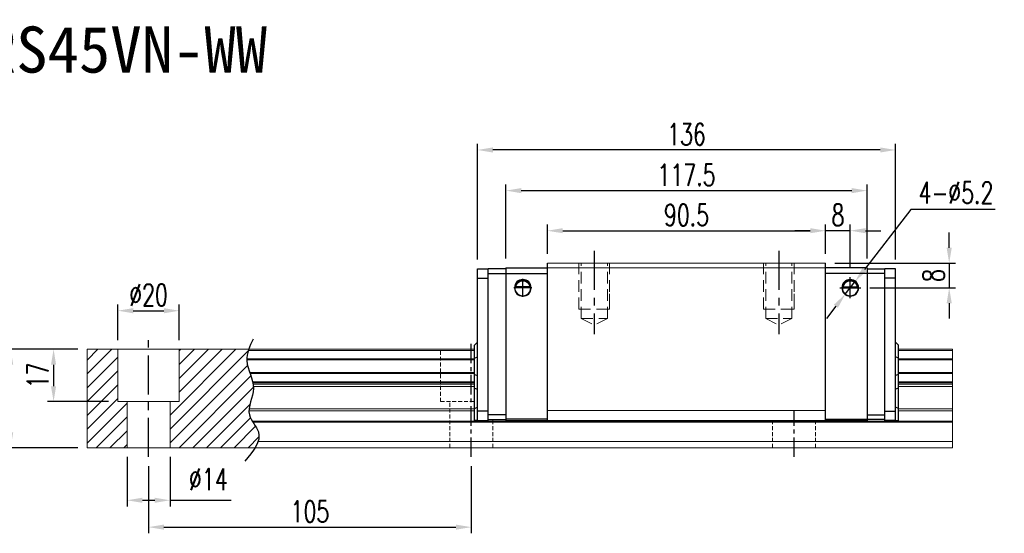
# Model space of a CAD drawing. Header units: millimetres. Extents: x 560 to 1065, y 594 to 1009.
# Tile 3 of 3: x 745 to 1065, y 594 to 761. Entities that reach past the tile are written whole.
import ezdxf
from ezdxf.enums import TextEntityAlignment as Align

# ---------------------------------------------------------------- set-up
doc = ezdxf.new("R2010")
doc.units = ezdxf.units.MM
doc.header["$PDSIZE"] = -1
for name, pattern in [('CENTER', [10.16, 6.35, -1.27, 1.27, -1.27]), ('DASHED', [0.75, 0.5, -0.25]), ('HIDDEN', [1.905, 1.27, -0.635])]:
    doc.linetypes.add(name, pattern=pattern)
for name, color, linetype in [('2', 7, 'Continuous'), ('CHA', 2, 'Continuous'), ('CL', 1, 'CENTER'), ('DIM', 4, 'Continuous'), ('HID', 2, 'DASHED'), ('OUT', 3, 'Continuous')]:
    doc.layers.add(name, color=color, linetype=linetype)
doc.styles.add('DIM-7', font='SIMPLEX.shx', dxfattribs={"width": 0.7, "bigfont": 'chineset.shx'})
doc.styles.add('T', font='kaiu.ttf')
doc.dimstyles.new('CNS', dxfattribs={"dimtxt": 3.5, "dimasz": 2.5, "dimexe": 1, "dimexo": 1.5, "dimgap": 0.09, "dimtad": 0, "dimdsep": 46, "dimtxsty": 'DIM-7', "dimcen": 0.09, "dimclrd": 1, "dimclre": 1, "dimclrt": 4, "dimadec": 0, "dimazin": 0, "dimtfac": 1, "dimtix": 1, "dimtmove": 2, "dimatfit": 3, "dimfxl": 1, "dimtvp": 0.971429, "dimtolj": 1, "dimarcsym": 0})
doc.dimstyles.new('CNSx1 (指線專用)', dxfattribs={"dimscale": 0.8, "dimtxt": 3.5, "dimasz": 2.5, "dimexe": 1, "dimexo": 1.5, "dimgap": 1, "dimtad": 1, "dimtih": 1, "dimtoh": 1, "dimdsep": 46, "dimtxsty": 'DIM-7', "dimcen": 0.09, "dimclrd": 256, "dimclre": 256, "dimclrt": 4, "dimadec": 0, "dimazin": 0, "dimtfac": 1, "dimtix": 1, "dimtmove": 1, "dimatfit": 3, "dimfxl": 1, "dimtvp": 0.971429, "dimtolj": 1, "dimarcsym": 0})

# ---------------------------------------------------------------- blocks, each defined once
blk = doc.blocks.new('*D14')
at = {"color": 7, "lineweight": -2}
for p, q in [((916.37, 684.74), (916.37, 694.3)), ((921.37, 692.3), (1001.87, 692.3)), ((1006.87, 684.74), (1006.87, 694.3))]:
    blk.add_line(p, q, dxfattribs=at)
at = {"color": 7}
for points in [[(921.37, 693.14), (921.37, 691.47), (916.37, 692.3)], [(1001.87, 693.14), (1001.87, 691.47), (1006.87, 692.3)]]:
    blk.add_solid(points, dxfattribs=at)
at = {"layer": 'DEFPOINTS', "color": 0}
for p in [(1006.87, 692.3), (916.37, 681.74), (1006.87, 681.74)]:
    blk.add_point(p, dxfattribs=at)
at = {"color": 7, "insert": (961.62, 697.4), "char_height": 7, "attachment_point": 5, "style": 'DIM-7'}
blk.add_mtext('\\A1;90.5', dxfattribs=at)
blk = doc.blocks.new('*D15')
at = {"color": 7, "lineweight": -2}
for p, q in [((893.62, 682.89), (893.62, 720.55)), ((1024.62, 718.55), (898.62, 718.55)), ((1029.62, 682.89), (1029.62, 720.55))]:
    blk.add_line(p, q, dxfattribs=at)
at = {"color": 7}
for points in [[(898.62, 719.38), (898.62, 717.72), (893.62, 718.55)], [(1024.62, 719.38), (1024.62, 717.72), (1029.62, 718.55)]]:
    blk.add_solid(points, dxfattribs=at)
at = {"layer": 'DEFPOINTS', "color": 0}
for p in [(893.62, 718.55), (893.62, 679.89), (1029.62, 679.89)]:
    blk.add_point(p, dxfattribs=at)
at = {"color": 7, "insert": (961.62, 723.65), "char_height": 7, "attachment_point": 5, "style": 'DIM-7'}
blk.add_mtext('\\A1;136', dxfattribs=at)
blk = doc.blocks.new('*D16')
at = {"color": 7, "lineweight": -2}
for p, q in [((1001.87, 692.3), (996.87, 692.3)), ((1006.87, 684.74), (1006.87, 694.3)), ((1014.87, 692.3), (1006.87, 692.3)), ((1014.87, 680.16), (1014.87, 694.3)), ((1019.87, 692.3), (1024.87, 692.3))]:
    blk.add_line(p, q, dxfattribs=at)
at = {"color": 7}
for points in [[(1001.87, 693.14), (1001.87, 691.47), (1006.87, 692.3)], [(1019.87, 693.14), (1019.87, 691.47), (1014.87, 692.3)]]:
    blk.add_solid(points, dxfattribs=at)
at = {"layer": 'DEFPOINTS', "color": 0}
for p in [(1006.87, 692.3), (1006.87, 681.74), (1014.87, 677.16)]:
    blk.add_point(p, dxfattribs=at)
at = {"color": 7, "insert": (1010.87, 697.4), "char_height": 7, "attachment_point": 5, "style": 'DIM-7'}
blk.add_mtext('\\A1;8', dxfattribs=at)
blk = doc.blocks.new('*D17')
at = {"color": 7, "lineweight": -2}
for p, q in [((1047.08, 686.74), (1047.08, 691.74)), ((1009.87, 681.74), (1049.08, 681.74)), ((1047.08, 681.74), (1047.08, 673.74)), ((1021.3, 673.74), (1049.08, 673.74)), ((1047.08, 668.74), (1047.08, 663.74))]:
    blk.add_line(p, q, dxfattribs=at)
at = {"color": 7}
for points in [[(1046.24, 686.74), (1047.91, 686.74), (1047.08, 681.74)], [(1046.24, 668.74), (1047.91, 668.74), (1047.08, 673.74)]]:
    blk.add_solid(points, dxfattribs=at)
at = {"layer": 'DEFPOINTS', "color": 0}
for p in [(1006.87, 681.74), (1018.3, 673.74), (1047.08, 673.74)]:
    blk.add_point(p, dxfattribs=at)
at = {"color": 7, "insert": (1041.98, 677.74), "char_height": 7, "attachment_point": 5, "rotation": 90, "style": 'DIM-7'}
blk.add_mtext('\\A1;8', dxfattribs=at)
blk = doc.blocks.new('*D19')
at = {"color": 7, "lineweight": -2}
for p, q in [((786.62, 615.74), (786.62, 593.91)), ((891.62, 615.74), (891.62, 593.91)), ((791.62, 595.91), (886.62, 595.91))]:
    blk.add_line(p, q, dxfattribs=at)
at = {"color": 7}
for points in [[(791.62, 596.74), (791.62, 595.08), (786.62, 595.91)], [(886.62, 596.74), (886.62, 595.08), (891.62, 595.91)]]:
    blk.add_solid(points, dxfattribs=at)
at = {"layer": 'DEFPOINTS', "color": 0}
for p in [(786.62, 618.74), (891.62, 618.74), (891.62, 595.91)]:
    blk.add_point(p, dxfattribs=at)
at = {"color": 7, "insert": (839.12, 601.01), "char_height": 7, "attachment_point": 5, "style": 'DIM-7'}
blk.add_mtext('\\A1;105', dxfattribs=at)
blk = doc.blocks.new('*D20')
at = {"color": 7, "lineweight": -2}
for p, q in [((776.62, 656.74), (776.62, 668.29)), ((781.62, 666.29), (791.62, 666.29)), ((796.62, 656.74), (796.62, 668.29))]:
    blk.add_line(p, q, dxfattribs=at)
at = {"color": 7}
for points in [[(781.62, 667.12), (781.62, 665.45), (776.62, 666.29)], [(791.62, 667.12), (791.62, 665.45), (796.62, 666.29)]]:
    blk.add_solid(points, dxfattribs=at)
at = {"layer": 'DEFPOINTS', "color": 0}
for p in [(796.62, 666.29), (776.62, 653.74), (796.62, 653.74)]:
    blk.add_point(p, dxfattribs=at)
at = {"color": 7, "insert": (786.62, 671.39), "char_height": 7, "attachment_point": 5, "style": 'DIM-7'}
blk.add_mtext('\\A1;%%C20', dxfattribs=at)
blk = doc.blocks.new('*D21')
at = {"color": 7, "lineweight": -2}
for p, q in [((763.62, 653.74), (753.73, 653.74)), ((755.73, 648.74), (755.73, 641.74)), ((773.62, 636.74), (753.73, 636.74))]:
    blk.add_line(p, q, dxfattribs=at)
at = {"color": 7}
for points in [[(754.89, 648.74), (756.56, 648.74), (755.73, 653.74)], [(754.89, 641.74), (756.56, 641.74), (755.73, 636.74)]]:
    blk.add_solid(points, dxfattribs=at)
at = {"layer": 'DEFPOINTS', "color": 0}
for p in [(766.62, 653.74), (755.73, 636.74), (776.62, 636.74)]:
    blk.add_point(p, dxfattribs=at)
at = {"color": 7, "insert": (750.63, 645.24), "char_height": 7, "attachment_point": 5, "rotation": 90, "style": 'DIM-7'}
blk.add_mtext('\\A1;17', dxfattribs=at)
blk = doc.blocks.new('*D18')
at = {"color": 7, "lineweight": -2}
for p, q in [((763.62, 653.74), (739.77, 653.74)), ((741.77, 648.74), (741.77, 626.74)), ((763.62, 621.74), (739.77, 621.74))]:
    blk.add_line(p, q, dxfattribs=at)
at = {"color": 7}
for points in [[(740.93, 648.74), (742.6, 648.74), (741.77, 653.74)], [(740.93, 626.74), (742.6, 626.74), (741.77, 621.74)]]:
    blk.add_solid(points, dxfattribs=at)
at = {"layer": 'DEFPOINTS', "color": 0}
for p in [(766.62, 653.74), (741.77, 621.74), (766.62, 621.74)]:
    blk.add_point(p, dxfattribs=at)
at = {"color": 7, "insert": (736.67, 637.74), "char_height": 7, "attachment_point": 5, "rotation": 90, "style": 'DIM-7'}
blk.add_mtext('\\A1;32', dxfattribs=at)
blk = doc.blocks.new('*D22')
at = {"layer": 'DEFPOINTS', "color": 0}
for p in [(1020.37, 705.34), (902.87, 680.24), (1020.37, 680.24)]:
    blk.add_point(p, dxfattribs=at)
at = {"layer": 'DIM', "color": 7, "lineweight": -2}
for p, q in [((902.87, 683.24), (902.87, 707.34)), ((907.87, 705.34), (1015.37, 705.34)), ((1020.37, 683.24), (1020.37, 707.34))]:
    blk.add_line(p, q, dxfattribs=at)
at = {"layer": 'DIM', "color": 7}
for points in [[(907.87, 706.17), (907.87, 704.5), (902.87, 705.34)], [(1015.37, 706.17), (1015.37, 704.5), (1020.37, 705.34)]]:
    blk.add_solid(points, dxfattribs=at)
at = {"layer": 'DIM', "color": 7, "insert": (961.62, 710.44), "char_height": 7, "attachment_point": 5, "style": 'DIM-7'}
blk.add_mtext('\\A1;117.5', dxfattribs=at)
blk = doc.blocks.new('*D26')
at = {"color": 7, "lineweight": -2}
for p, q in [((779.62, 618.74), (779.62, 602.65)), ((793.62, 618.74), (793.62, 602.65)), ((784.62, 604.65), (788.62, 604.65)), ((793.62, 604.65), (813.49, 604.65))]:
    blk.add_line(p, q, dxfattribs=at)
at = {"color": 7}
for points in [[(784.62, 605.48), (784.62, 603.82), (779.62, 604.65)], [(788.62, 605.48), (788.62, 603.82), (793.62, 604.65)]]:
    blk.add_solid(points, dxfattribs=at)
at = {"layer": 'DEFPOINTS', "color": 0}
for p in [(779.62, 621.74), (793.62, 621.74), (793.62, 604.65)]:
    blk.add_point(p, dxfattribs=at)
at = {"color": 7, "insert": (806.06, 611.45), "char_height": 7, "attachment_point": 5, "style": 'DIM-7'}
blk.add_mtext('\\A1;%%C14', dxfattribs=at)
blk = doc.blocks.new('*D104')
at = {"layer": 'DEFPOINTS', "color": 0}
for p in [(1016.47, 675.79), (1013.28, 671.68)]:
    blk.add_point(p, dxfattribs=at)
at = {"layer": 'DIM', "color": 0, "lineweight": -2}
for p, q in [((1034.58, 699.18), (1019.53, 679.74)), ((1062.01, 699.18), (1034.58, 699.18)), ((1013.28, 671.68), (1016.47, 675.79)), ((1010.22, 667.73), (1007.16, 663.77))]:
    blk.add_line(p, q, dxfattribs=at)
at = {"layer": 'DIM', "color": 0}
for points in [[(1018.87, 680.25), (1020.19, 679.23), (1016.47, 675.79)], [(1009.56, 668.24), (1010.88, 667.22), (1013.28, 671.68)]]:
    blk.add_solid(points, dxfattribs=at)
at = {"layer": 'DIM', "color": 0, "insert": (1049.29, 704.68), "char_height": 7, "attachment_point": 5, "style": 'DIM-7'}
blk.add_mtext('\\A1;4-∅5.2', dxfattribs=at)

msp = doc.modelspace()

# ---------------------------------------------------------------- hatches: boundary and pattern name
at = {"layer": 'DIM'}
h = msp.add_hatch(dxfattribs=at)
h.set_pattern_fill('ANSI31', color=0, style=0)
h.set_pattern_definition([(45, (462.6765, 480.9535), (-2.245064, 2.245064), [])])
edge = h.paths.add_edge_path()
edge.add_spline(control_points=[(819.526, 646.166), (819.062, 647.467), (818.6, 648.843), (818.557, 650.22), (818.556, 650.305)], knot_values=[7.0410379, 7.0410379, 7.0410379, 7.0410379, 11.0834181, 11.3490412, 11.3490412, 11.3490412, 11.3490412], degree=3, periodic=0)
edge.add_spline(control_points=[(818.556, 650.305), (818.554, 650.403), (818.555, 650.501), (818.558, 650.599)], knot_values=[6.7346274, 6.7346274, 6.7346274, 6.7346274, 7.0410379, 7.0410379, 7.0410379, 7.0410379], degree=3, periodic=0)
edge.add_spline(control_points=[(818.558, 650.599), (818.582, 651.503), (818.772, 652.407), (819.058, 653.311)], knot_values=[3.908874, 3.908874, 3.908874, 3.908874, 6.7346274, 6.7346274, 6.7346274, 6.7346274], degree=3, periodic=0)
edge.add_spline(control_points=[(819.058, 653.311), (819.103, 653.452), (819.15, 653.594), (819.2, 653.735)], knot_values=[3.466366, 3.466366, 3.466366, 3.466366, 3.908874, 3.908874, 3.908874, 3.908874], degree=3, periodic=0)
edge.add_line((819.196, 653.735), (796.625, 653.735))
edge.add_line((796.625, 653.735), (796.625, 636.735))
edge.add_line((796.625, 636.735), (793.625, 636.735))
edge.add_line((793.625, 636.735), (793.625, 621.735))
edge.add_line((793.625, 621.735), (821.267, 621.735))
edge.add_spline(control_points=[(821.267, 621.735), (821.671, 622.406), (822.003, 623.073), (822.228, 623.735)], knot_values=[35.0876755, 35.0876755, 35.0876755, 35.0876755, 37.2888756, 37.2888756, 37.2888756, 37.2888756], degree=3, periodic=0)
edge.add_spline(control_points=[(822.228, 623.735), (822.586, 624.789), (822.768, 626.912), (821.268, 628.961), (820.588, 630.028)], knot_values=[27.949439, 27.949439, 27.949439, 27.949439, 31.4503537, 35.0876755, 35.0876755, 35.0876755, 35.0876755], degree=3, periodic=0)
edge.add_spline(control_points=[(820.588, 630.028), (820.513, 630.146), (820.439, 630.264), (820.367, 630.382)], knot_values=[27.5490533, 27.5490533, 27.5490533, 27.5490533, 27.949439, 27.949439, 27.949439, 27.949439], degree=3, periodic=0)
edge.add_spline(control_points=[(820.367, 630.382), (819.965, 631.04), (819.401, 632.12), (819.288, 633.254), (819.293, 633.693)], knot_values=[23.9494384, 23.9494384, 23.9494384, 23.9494384, 26.1777675, 27.5490533, 27.5490533, 27.5490533, 27.5490533], degree=3, periodic=0)
edge.add_spline(control_points=[(819.293, 633.693), (819.295, 633.927), (819.311, 634.162), (819.338, 634.4)], knot_values=[23.2175338, 23.2175338, 23.2175338, 23.2175338, 23.9494384, 23.9494384, 23.9494384, 23.9494384], degree=3, periodic=0)
edge.add_spline(control_points=[(819.338, 634.4), (819.581, 636.541), (820.826, 639.036), (820.751, 641.452), (820.735, 641.674)], knot_values=[15.9420699, 15.9420699, 15.9420699, 15.9420699, 22.5462419, 23.2175338, 23.2175338, 23.2175338, 23.2175338], degree=3, periodic=0)
edge.add_spline(control_points=[(820.735, 641.674), (820.717, 641.91), (820.688, 642.146), (820.651, 642.381)], knot_values=[15.228195, 15.228195, 15.228195, 15.228195, 15.9420699, 15.9420699, 15.9420699, 15.9420699], degree=3, periodic=0)
edge.add_spline(control_points=[(820.651, 642.381), (820.624, 642.548), (820.592, 642.715), (820.557, 642.882)], knot_values=[14.7203513, 14.7203513, 14.7203513, 14.7203513, 15.228195, 15.228195, 15.228195, 15.228195], degree=3, periodic=0)
edge.add_spline(control_points=[(820.557, 642.882), (820.537, 642.975), (820.516, 643.068), (820.494, 643.16)], knot_values=[14.4372251, 14.4372251, 14.4372251, 14.4372251, 14.7203513, 14.7203513, 14.7203513, 14.7203513], degree=3, periodic=0)
edge.add_spline(control_points=[(820.494, 643.16), (820.277, 644.072), (819.953, 644.974), (819.631, 645.872)], knot_values=[11.6531458, 11.6531458, 11.6531458, 11.6531458, 14.4372251, 14.4372251, 14.4372251, 14.4372251], degree=3, periodic=0)
edge.add_spline(control_points=[(819.631, 645.872), (819.596, 645.97), (819.561, 646.068), (819.526, 646.166)], knot_values=[11.3490412, 11.3490412, 11.3490412, 11.3490412, 11.6531458, 11.6531458, 11.6531458, 11.6531458], degree=3, periodic=0)
edge.add_line((819.526, 646.166), (819.526, 646.166))
h.paths.add_polyline_path([(776.625, 653.735), (766.625, 653.735), (766.625, 621.735), (779.625, 621.735), (779.625, 636.735), (776.625, 636.735)])

# ---------------------------------------------------------------- linework, layer by layer
at = {"linetype": 'Continuous', "lineweight": 15}
for p, q in [((820.367, 630.382), (1048.098, 630.382)), ((820.588, 630.028), (1048.098, 630.028)), ((916.375, 630.635), (1006.875, 630.635))]:
    msp.add_line(p, q, dxfattribs=at)
at = {"layer": '2', "color": 0, "linetype": 'Continuous'}
for p, q in [((893.625, 679.885), (897.125, 679.885)), ((893.625, 676.885), (893.625, 679.885)), ((902.875, 679.935), (897.125, 679.935)), ((897.125, 630.635), (897.125, 679.935)), ((902.875, 680.235), (902.875, 630.635)), ((902.875, 680.235), (916.375, 680.235)), ((916.375, 630.635), (916.375, 681.735)), ((1006.875, 630.635), (1006.875, 681.735)), ((1020.375, 680.235), (1006.875, 680.235)), ((1020.375, 680.235), (1020.375, 630.635)), ((1020.375, 679.935), (1026.125, 679.935)), ((1026.125, 630.635), (1026.125, 679.935)), ((1029.625, 679.885), (1026.125, 679.885)), ((1029.625, 676.885), (1029.625, 679.885)), ((893.625, 630.635), (893.625, 676.885)), ((893.625, 676.885), (897.125, 676.885)), ((897.125, 678.435), (902.875, 678.435)), ((902.875, 678.335), (916.375, 678.335)), ((1020.375, 678.335), (1006.875, 678.335)), ((1026.125, 678.435), (1020.375, 678.435)), ((1029.625, 676.885), (1026.125, 676.885)), ((1029.625, 633.635), (1029.625, 676.885)), ((910.684, 674.01), (906.066, 674.01)), ((910.655, 674.035), (906.094, 674.035)), ((1012.566, 674.01), (1017.184, 674.01)), ((1012.594, 674.035), (1017.155, 674.035)), ((892.625, 655.035), (893.625, 656.035)), ((892.625, 650.888), (892.625, 655.035)), ((1030.625, 655.035), (1029.625, 656.035)), ((1030.625, 650.888), (1030.625, 655.035)), ((892.625, 650.888), (893.625, 651.252)), ((892.625, 645.583), (892.625, 650.888)), ((1030.625, 650.888), (1029.625, 651.252)), ((1030.625, 645.583), (1030.625, 650.888)), ((892.625, 645.583), (893.625, 645.219)), ((892.625, 641.114), (892.625, 645.583)), ((1030.625, 645.583), (1029.625, 645.219)), ((1030.625, 641.114), (1030.625, 645.583)), ((892.625, 634.524), (892.625, 641.114)), ((892.625, 641.114), (893.625, 640.75)), ((1030.625, 641.114), (1029.625, 640.75)), ((1030.625, 634.524), (1030.625, 641.114)), ((892.625, 634.524), (893.625, 634.938)), ((892.625, 630.635), (892.625, 634.524)), ((1030.625, 634.524), (1029.625, 634.938)), ((1030.625, 630.635), (1030.625, 634.524)), ((897.125, 633.635), (893.625, 633.635)), ((902.875, 632.435), (897.125, 632.435)), ((916.375, 631.034), (902.875, 631.034)), ((1006.875, 631.034), (1020.375, 631.034)), ((1020.375, 632.435), (1026.125, 632.435)), ((1026.125, 633.635), (1029.625, 633.635)), ((1029.625, 630.635), (1029.625, 633.635)), ((893.625, 630.635), (892.625, 630.635)), ((893.625, 630.635), (897.125, 630.635)), ((897.125, 630.935), (902.875, 630.935)), ((902.875, 630.635), (916.375, 630.635)), ((1020.375, 630.635), (1006.875, 630.635)), ((1026.125, 630.935), (1020.375, 630.935)), ((1029.625, 630.635), (1026.125, 630.635)), ((1029.625, 630.635), (1030.625, 630.635))]:
    msp.add_line(p, q, dxfattribs=at)
for centre, radius, start, end in [((908.375, 673.735), 2.7, 90, 270), ((908.375, 673.735), 2.6, 90, 270), ((908.375, 673.735), 2.7, 270, 90), ((908.375, 673.735), 2.6, 270, 90), ((1014.875, 673.735), 2.7, 90, 270), ((1014.875, 673.735), 2.6, 90, 270), ((1014.875, 673.735), 2.7, 270, 90), ((1014.875, 673.735), 2.6, 270, 90)]:
    msp.add_arc(centre, radius, start, end, dxfattribs=at)
at = {"layer": '2', "color": 0, "linetype": 'Continuous', "extrusion": (0, 0, -1)}
for centre, start, end in [((-908.375, 673.735), 7.49472, 90), ((-908.375, 673.735), 90, 172.50528), ((-1014.875, 673.735), 7.49472, 90), ((-1014.875, 673.735), 90, 172.50528)]:
    msp.add_arc(centre, 2.3, start, end, dxfattribs=at)
at = {"layer": '2', "color": 0, "linetype": 'Continuous'}
for points, knots in [([(906.066, 674.01), (906.093, 674.242), (906.154, 674.47), (906.326, 674.875), (906.438, 675.06), (906.754, 675.461), (906.981, 675.656), (907.401, 675.9), (907.582, 675.979), (907.896, 676.066), (908.018, 676.09), (908.22, 676.111), (908.298, 676.115), (908.375, 676.115)], [0, 0, 0, 0, 0.187135, 0.187135, 0.3722972, 0.3722972, 0.651232, 0.651232, 0.8354912, 0.8354912, 0.9393137, 0.9393137, 1, 1, 1, 1]), ([(908.375, 676.115), (908.501, 676.115), (908.628, 676.104), (908.924, 676.053), (909.087, 676.004), (909.526, 675.821), (909.782, 675.648), (910.174, 675.255), (910.326, 675.048), (910.537, 674.628), (910.61, 674.42), (910.666, 674.14), (910.676, 674.076), (910.684, 674.01)], [0, 0, 0, 0, 0.0998047, 0.0998047, 0.2515472, 0.2515472, 0.5439534, 0.5439534, 0.769985, 0.769985, 0.9482846, 0.9482846, 1, 1, 1, 1]), ([(1014.875, 676.115), (1014.749, 676.115), (1014.621, 676.104), (1014.326, 676.053), (1014.163, 676.004), (1013.724, 675.821), (1013.468, 675.648), (1013.076, 675.255), (1012.923, 675.048), (1012.712, 674.628), (1012.639, 674.42), (1012.584, 674.14), (1012.573, 674.076), (1012.566, 674.01)], [0, 0, 0, 0, 0.0998047, 0.0998047, 0.2515472, 0.2515472, 0.5439534, 0.5439534, 0.769985, 0.769985, 0.9482846, 0.9482846, 1, 1, 1, 1]), ([(1017.184, 674.01), (1017.157, 674.242), (1017.095, 674.47), (1016.923, 674.875), (1016.812, 675.06), (1016.496, 675.461), (1016.268, 675.656), (1015.848, 675.9), (1015.667, 675.979), (1015.354, 676.066), (1015.232, 676.09), (1015.03, 676.111), (1014.952, 676.115), (1014.875, 676.115)], [0, 0, 0, 0, 0.187135, 0.187135, 0.3722972, 0.3722972, 0.651232, 0.651232, 0.8354912, 0.8354912, 0.9393137, 0.9393137, 1, 1, 1, 1])]:
    msp.add_open_spline(points, degree=3, knots=knots, dxfattribs=at)
for points in [[(906.094, 674.035), (906.085, 674.027), (906.075, 674.019), (906.066, 674.01)], [(910.684, 674.01), (910.674, 674.019), (910.665, 674.027), (910.655, 674.035)], [(1012.566, 674.01), (1012.575, 674.019), (1012.585, 674.027), (1012.594, 674.035)], [(1017.155, 674.035), (1017.165, 674.027), (1017.174, 674.019), (1017.184, 674.01)]]:
    msp.add_open_spline(points, degree=3, dxfattribs=at)
at = {"layer": 'CL', "color": 0, "ltscale": 2}
for p, q in [((931.625, 685.735), (931.625, 658.61)), ((991.625, 685.735), (991.625, 658.61)), ((786.625, 618.735), (786.625, 656.735))]:
    msp.add_line(p, q, dxfattribs=at)
at = {"layer": 'CL', "color": 0}
for p, q in [((891.625, 618.735), (891.625, 656.735)), ((996.625, 618.735), (996.625, 633.885))]:
    msp.add_line(p, q, dxfattribs=at)
at = {"layer": 'DIM', "color": 0}
for p, q in [((908.375, 670.846), (908.375, 676.625)), ((1014.875, 670.313), (1014.875, 677.158)), ((911.264, 673.735), (905.485, 673.735)), ((1011.453, 673.735), (1018.297, 673.735))]:
    msp.add_line(p, q, dxfattribs=at)
msp.add_open_spline([(820.615, 657.063), (819.53, 654.725), (817.065, 649.408), (822.779, 641.326), (817.35, 632.923), (824.897, 625.729), (820.64, 620.586), (817.98, 617.371)], degree=3, knots=[0, 0, 0, 0, 7.306661, 16.6133617, 25.3207242, 31.5867608, 42.0326146, 42.0326146, 42.0326146, 42.0326146], dxfattribs=at)
at = {"layer": 'HID', "color": 0, "linetype": 'HIDDEN', "lineweight": 0, "ltscale": 3}
for p, q in [((926.625, 666.735), (926.625, 681.735)), ((927.375, 663.735), (927.375, 681.735)), ((935.875, 663.735), (935.875, 681.735)), ((936.625, 666.735), (936.625, 681.735)), ((986.625, 666.735), (986.625, 681.735)), ((987.375, 663.735), (987.375, 681.735)), ((995.875, 663.735), (995.875, 681.735)), ((996.625, 666.735), (996.625, 681.735)), ((926.625, 666.735), (936.625, 666.735)), ((986.625, 666.735), (996.625, 666.735)), ((927.375, 663.735), (931.625, 661.61)), ((927.375, 663.735), (935.875, 663.735)), ((935.875, 663.735), (931.625, 661.61)), ((987.375, 663.735), (991.625, 661.61)), ((987.375, 663.735), (995.875, 663.735)), ((995.875, 663.735), (991.625, 661.61))]:
    msp.add_line(p, q, dxfattribs=at)
at = {"layer": 'HID', "color": 0, "linetype": 'HIDDEN', "lineweight": 0}
for p, q in [((881.625, 636.735), (881.625, 653.735)), ((881.625, 636.735), (892.625, 636.735)), ((884.625, 621.735), (884.625, 636.735)), ((898.625, 621.735), (898.625, 630.935)), ((989.625, 621.735), (989.625, 630.635)), ((1003.625, 621.735), (1003.625, 630.635))]:
    msp.add_line(p, q, dxfattribs=at)
at = {"layer": 'HID', "color": 0, "linetype": 'HIDDEN', "lineweight": 0, "ltscale": 3}
for points in [[(936.625, 671.735), (936.625, 666.735), (931.625, 666.735)], [(996.625, 671.735), (996.625, 666.735), (991.625, 666.735)]]:
    msp.add_lwpolyline(points, dxfattribs=at)
at = {"layer": 'OUT', "color": 0, "linetype": 'Continuous', "lineweight": 15}
for p, q in [((1006.875, 681.735), (916.375, 681.735)), ((1006.875, 680.235), (916.375, 680.235)), ((766.625, 653.735), (892.625, 653.735)), ((766.625, 653.311), (766.625, 653.735)), ((776.625, 636.735), (776.625, 653.735)), ((796.625, 636.735), (796.625, 653.735)), ((1030.625, 653.735), (1048.098, 653.735)), ((1048.098, 653.311), (1048.098, 653.735)), ((766.625, 650.599), (766.625, 653.311)), ((766.625, 650.305), (766.625, 650.599)), ((766.625, 646.166), (766.625, 650.305)), ((818.556, 650.305), (892.625, 650.305)), ((818.558, 650.599), (892.625, 650.599)), ((819.058, 653.311), (892.625, 653.311)), ((1030.625, 653.311), (1048.098, 653.311)), ((1030.625, 650.599), (1048.098, 650.599)), ((1030.625, 650.305), (1048.098, 650.305)), ((1048.098, 650.599), (1048.098, 653.311)), ((1048.098, 650.305), (1048.098, 650.599)), ((1048.098, 646.166), (1048.098, 650.305)), ((766.625, 645.872), (766.625, 646.166)), ((766.625, 643.16), (766.625, 645.872)), ((819.526, 646.166), (892.625, 646.166)), ((819.631, 645.872), (892.625, 645.872)), ((1030.625, 646.166), (1048.098, 646.166)), ((1030.625, 645.872), (1048.098, 645.872)), ((1048.098, 645.872), (1048.098, 646.166)), ((1048.098, 643.16), (1048.098, 645.872)), ((766.625, 642.882), (766.625, 643.16)), ((766.625, 642.381), (766.625, 642.882)), ((766.625, 641.674), (766.625, 642.381)), ((766.625, 634.4), (766.625, 641.674)), ((820.494, 643.16), (892.625, 643.16)), ((820.557, 642.882), (892.625, 642.882)), ((820.651, 642.381), (892.625, 642.381)), ((820.735, 641.674), (892.625, 641.674)), ((1030.625, 643.16), (1048.098, 643.16)), ((1030.625, 642.882), (1048.098, 642.882)), ((1030.625, 642.381), (1048.098, 642.381)), ((1030.625, 641.674), (1048.098, 641.674)), ((1048.098, 642.882), (1048.098, 643.16)), ((1048.098, 642.381), (1048.098, 642.882)), ((1048.098, 641.674), (1048.098, 642.381)), ((1048.098, 634.4), (1048.098, 641.674)), ((766.625, 633.693), (766.625, 634.4)), ((776.625, 636.735), (796.625, 636.735)), ((779.625, 621.735), (779.625, 636.735)), ((793.625, 621.735), (793.625, 636.735)), ((819.338, 634.4), (892.625, 634.4)), ((1030.625, 634.4), (1048.098, 634.4)), ((1048.098, 633.693), (1048.098, 634.4)), ((766.625, 630.382), (766.625, 633.693)), ((819.293, 633.693), (892.625, 633.693)), ((1006.875, 633.885), (916.375, 633.885)), ((1030.625, 633.693), (1048.098, 633.693)), ((1048.098, 630.382), (1048.098, 633.693)), ((766.625, 630.028), (766.625, 630.382)), ((766.625, 623.735), (766.625, 630.028)), ((1048.098, 630.028), (1048.098, 630.382)), ((1048.098, 623.735), (1048.098, 630.028)), ((766.625, 621.735), (766.625, 623.735)), ((766.625, 621.735), (1048.098, 621.735)), ((822.228, 623.735), (1048.098, 623.735)), ((1048.098, 621.735), (1048.098, 623.735))]:
    msp.add_line(p, q, dxfattribs=at)

# ---------------------------------------------------------------- texts
at = {"layer": 'CHA', "color": 7, "style": 'T'}
msp.add_text('TRS45VN-WW', height=15, dxfattribs=at).set_placement((774.184, 751.203), align=Align.MIDDLE)

# ---------------------------------------------------------------- dimensions: what is measured, and where the dimension line sits
at = {"color": 0}
for base, p1, p2, override, picture, middle in [((893.625, 718.552), (1029.625, 679.885), (893.625, 679.885), {"dimscale": 2, "dimgap": 0.8, "dimtad": 1, "dimclrd": 7, "dimclre": 7, "dimclrt": 7, "dimadec": 2, "dimazin": 2, "dimtmove": 1}, '*D15', (961.625, 723.652)), ((1006.875, 692.302), (916.375, 681.735), (1006.875, 681.735), {"dimscale": 2, "dimgap": 0.8, "dimtad": 1, "dimclrd": 7, "dimclre": 7, "dimclrt": 7, "dimadec": 2, "dimazin": 2, "dimtmove": 1}, '*D14', (961.625, 697.402)), ((1006.875, 692.302), (1014.875, 677.158), (1006.875, 681.735), {"dimscale": 2, "dimgap": 0.8, "dimtad": 1, "dimclrd": 7, "dimclre": 7, "dimclrt": 7, "dimadec": 2, "dimazin": 2, "dimtmove": 1}, '*D16', (1010.875, 697.402)), ((891.625, 595.909), (786.625, 618.735), (891.625, 618.735), {"dimscale": 2, "dimgap": 0.8, "dimtad": 1, "dimclrd": 7, "dimclre": 7, "dimclrt": 7, "dimtmove": 1}, '*D19', (839.125, 601.009))]:
    dim = msp.add_linear_dim(base=base, p1=p1, p2=p2, dimstyle='CNS', override=override, dxfattribs=at)
    dim.commit()
    dim.dimension.update_dxf_attribs({"geometry": picture, "text_midpoint": middle})
for base, p1, p2, override, picture, middle in [((1047.076, 673.735), (1006.875, 681.735), (1018.297, 673.735), {"dimscale": 2, "dimgap": 0.8, "dimtad": 1, "dimclrd": 7, "dimclre": 7, "dimclrt": 7, "dimadec": 2, "dimazin": 2, "dimtmove": 1}, '*D17', (1041.976, 677.735)), ((741.767, 621.735), (766.625, 653.735), (766.625, 621.735), {"dimscale": 2, "dimgap": 0.8, "dimtad": 1, "dimclrd": 7, "dimclre": 7, "dimclrt": 7, "dimtmove": 1}, '*D18', (736.667, 637.735)), ((755.727, 636.735), (766.625, 653.735), (776.625, 636.735), {"dimscale": 2, "dimgap": 0.8, "dimtad": 1, "dimclrd": 7, "dimclre": 7, "dimclrt": 7, "dimtmove": 1}, '*D21', (750.627, 645.235))]:
    dim = msp.add_linear_dim(base=base, p1=p1, p2=p2, angle=90, dimstyle='CNS', override=override, dxfattribs=at)
    dim.commit()
    dim.dimension.update_dxf_attribs({"geometry": picture, "text_midpoint": middle})
dim = msp.add_linear_dim(base=(796.625, 666.286), p1=(776.625, 653.735), p2=(796.625, 653.735), text='%%C<>', dimstyle='CNS', override={"dimscale": 2, "dimgap": 0.8, "dimtad": 1, "dimclrd": 7, "dimclre": 7, "dimclrt": 7, "dimtmove": 1}, dxfattribs=at)
dim.commit()
dim.dimension.update_dxf_attribs({"geometry": '*D20', "text_midpoint": (786.625, 671.386)})
dim = msp.add_linear_dim(base=(793.625, 604.652), p1=(779.625, 621.735), p2=(793.625, 621.735), angle=180, text='%%C<>', dimstyle='CNS', override={"dimscale": 2, "dimgap": 0.8, "dimclrd": 7, "dimclre": 7, "dimclrt": 7, "dimtmove": 0}, dxfattribs=at)
dim.commit()
dim.dimension.update_dxf_attribs({"geometry": '*D26', "text_midpoint": (806.058, 604.652), "dimtype": 160})
at = {"layer": 'DIM', "color": 0}
dim = msp.add_linear_dim(base=(1020.375, 705.337), p1=(902.875, 680.235), p2=(1020.375, 680.235), dimstyle='CNS', override={"dimscale": 2, "dimgap": 0.8, "dimtad": 1, "dimclrd": 7, "dimclre": 7, "dimclrt": 7, "dimtmove": 1}, dxfattribs=at)
dim.commit()
dim.dimension.update_dxf_attribs({"geometry": '*D22', "text_midpoint": (961.625, 710.437)})
dim = msp.add_diameter_dim_2p(p1=(1013.283, 671.68), p2=(1016.467, 675.791), text='4-<>', dimstyle='CNSx1 (指線專用)', override={"dimscale": 2, "dimclrd": 0, "dimclre": 0, "dimclrt": 0}, dxfattribs=at)
dim.commit()
dim.dimension.update_dxf_attribs({"geometry": '*D104', "text_midpoint": (1034.577, 699.176), "dimtype": 163})

doc.saveas('drawing.dxf')
